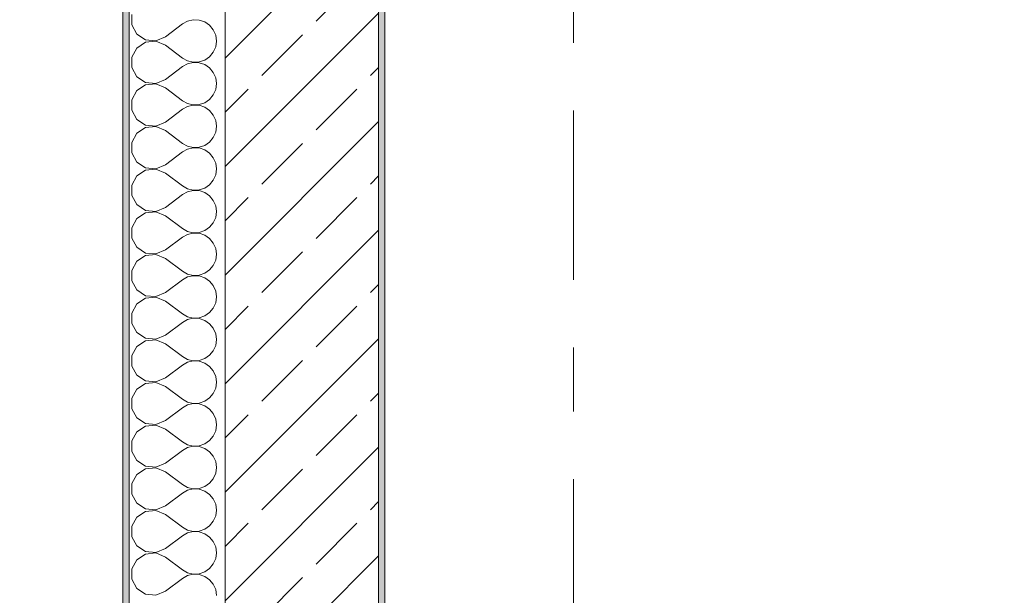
# Model space of a CAD drawing. Header units: metres. Extents: x -3.6 to 84.5, y -11 to 16.8.
# Tile 73 of 256: x -0.3 to 1.2, y 9.7 to 10.6. Entities that reach past the tile are written whole.
import ezdxf

# ---------------------------------------------------------------- set-up
doc = ezdxf.new("R2010")
doc.units = ezdxf.units.M
doc.header["$MEASUREMENT"] = 0
doc.linetypes.add('Strichlinie doppelt', pattern=[0.546806, 0.264583, -0.105833, 0.070556, -0.105833])
for name, color, linetype in [('152 - Bemaßung_ Beschriftung.Ausbau', 7, 'Continuous'), ('451 - Universal.Achsen Raster', 7, 'Continuous'), ('603 - Struktur.Bodenplatte_ Decke Roh', 7, 'Continuous'), ('604 - Struktur.Wand Aussen', 7, 'Continuous'), ('650 - Abdeckung.Fußboden Aufbau', 7, 'Continuous')]:
    doc.layers.add(name, color=color, linetype=linetype)
doc.styles.add('ERSTELLTER_STIL_2', font='txt')
doc.dimstyles.new('ERSTELLTER_STIL__1', dxfattribs={"dimtxt": 0.1, "dimasz": 0.0532, "dimexe": 0.18, "dimexo": 0.0625, "dimgap": 0, "dimtad": 1, "dimzin": 0, "dimdsep": 46, "dimtxsty": 'ERSTELLTER_STIL_2', "dimblk": 'ARROWHEAD_2', "dimblk1": 'ARROWHEAD_2', "dimblk2": 'ARROWHEAD_2', "dimcen": 0.09, "dimse1": 1, "dimse2": 1, "dimclrd": 7, "dimclre": 7, "dimclrt": 7, "dimazin": 0, "dimtfac": 1, "dimtdec": 4, "dimtmove": 0, "dimatfit": 3, "dimfxl": 1, "dimtolj": 1, "dimtzin": 0, "dimarcsym": 0})
doc.dimstyles.new('ERSTELLTER_STIL__10', dxfattribs={"dimtxt": 0.1, "dimasz": 0.0532, "dimexe": 0.18, "dimexo": 0.0625, "dimgap": 0, "dimtad": 1, "dimzin": 0, "dimdsep": 46, "dimtxsty": 'ERSTELLTER_STIL_2', "dimblk": 'ARROWHEAD_2', "dimblk1": 'ARROWHEAD_2', "dimblk2": 'ARROWHEAD_2', "dimcen": 0.09, "dimse1": 1, "dimse2": 1, "dimclrd": 256, "dimclre": 256, "dimclrt": 256, "dimazin": 0, "dimtfac": 1, "dimtdec": 4, "dimtmove": 0, "dimatfit": 3, "dimfxl": 1, "dimtolj": 1, "dimtzin": 0, "dimarcsym": 0})
doc.dimstyles.new('ERSTELLTER_STIL__3', dxfattribs={"dimtxt": 0.1, "dimasz": 0.0532, "dimexe": 0.18, "dimexo": 0.0625, "dimgap": 0, "dimtad": 1, "dimtih": 1, "dimtoh": 1, "dimzin": 0, "dimdsep": 46, "dimtxsty": 'ERSTELLTER_STIL_2', "dimblk": 'ARROWHEAD_2', "dimblk1": 'ARROWHEAD_2', "dimblk2": 'ARROWHEAD_2', "dimcen": 0.09, "dimse1": 1, "dimse2": 1, "dimclrd": 7, "dimclre": 7, "dimclrt": 7, "dimazin": 0, "dimtfac": 1, "dimtdec": 4, "dimtmove": 0, "dimatfit": 3, "dimfxl": 1, "dimtolj": 1, "dimtzin": 0, "dimarcsym": 0})
doc.dimstyles.new('ERSTELLTER_STIL__4', dxfattribs={"dimtxt": 0.1, "dimasz": 0.0532, "dimexe": 0.18, "dimexo": 0.0625, "dimgap": 0, "dimtad": 1, "dimtih": 1, "dimtoh": 1, "dimzin": 0, "dimdsep": 46, "dimtxsty": 'ERSTELLTER_STIL_2', "dimblk": 'ARROWHEAD_2', "dimblk1": 'ARROWHEAD_2', "dimblk2": 'ARROWHEAD_2', "dimcen": 0.09, "dimse1": 1, "dimse2": 1, "dimclrd": 7, "dimclre": 7, "dimclrt": 7, "dimazin": 0, "dimtfac": 1, "dimtdec": 4, "dimtmove": 2, "dimatfit": 3, "dimfxl": 1, "dimtolj": 1, "dimtzin": 0, "dimarcsym": 0})

# ---------------------------------------------------------------- blocks, each defined once
blk = doc.blocks.new('*X25')
at = {"layer": '604 - Struktur.Wand Aussen', "color": 7, "linetype": 'Continuous', "lineweight": 5}
for p, q in [((-0.1607, 10.5748), (-0.1607, 10.5585)), ((-0.0736, 10.5645), (-0.0817, 10.56)), ((-0.0647, 10.5665), (-0.0736, 10.5645)), ((-0.0555, 10.5661), (-0.0647, 10.5665)), ((-0.0468, 10.5631), (-0.0555, 10.5661)), ((-0.0392, 10.5579), (-0.0468, 10.5631)), ((-0.1607, 10.5585), (-0.153, 10.5442)), ((-0.1083, 10.54), (-0.0817, 10.56)), ((-0.0333, 10.5509), (-0.0392, 10.5579)), ((-0.0296, 10.5424), (-0.0333, 10.5509)), ((-0.153, 10.5442), (-0.1395, 10.5352)), ((-0.1395, 10.5314), (-0.153, 10.5224)), ((-0.1395, 10.5352), (-0.1233, 10.5337)), ((-0.1233, 10.533), (-0.1395, 10.5314)), ((-0.1233, 10.5337), (-0.1083, 10.54)), ((-0.1083, 10.5267), (-0.1233, 10.533)), ((-0.0283, 10.5333), (-0.0296, 10.5424)), ((-0.0296, 10.5242), (-0.0283, 10.5333)), ((-0.153, 10.5224), (-0.1607, 10.5081)), ((-0.1083, 10.5267), (-0.0817, 10.5067)), ((-0.0392, 10.5087), (-0.0333, 10.5158)), ((-0.0333, 10.5158), (-0.0296, 10.5242)), ((-0.1607, 10.5081), (-0.1607, 10.4919)), ((-0.0817, 10.5067), (-0.0736, 10.5022)), ((-0.0736, 10.5022), (-0.0647, 10.5001)), ((-0.0647, 10.4999), (-0.0736, 10.4978)), ((-0.0647, 10.5001), (-0.0555, 10.5006)), ((-0.0555, 10.4994), (-0.0647, 10.4999)), ((-0.0555, 10.5006), (-0.0468, 10.5035)), ((-0.0468, 10.4965), (-0.0555, 10.4994)), ((-0.0468, 10.5035), (-0.0392, 10.5087)), ((-0.1607, 10.4919), (-0.153, 10.4776)), ((-0.1083, 10.4733), (-0.0817, 10.4933)), ((-0.0736, 10.4978), (-0.0817, 10.4933)), ((-0.0392, 10.4913), (-0.0468, 10.4965)), ((-0.0333, 10.4842), (-0.0392, 10.4913)), ((-0.0296, 10.4758), (-0.0333, 10.4842)), ((-0.153, 10.4776), (-0.1395, 10.4686)), ((-0.1395, 10.4686), (-0.1233, 10.467)), ((-0.1233, 10.467), (-0.1083, 10.4733)), ((-0.0283, 10.4667), (-0.0296, 10.4758)), ((-0.153, 10.4558), (-0.1607, 10.4415)), ((-0.1395, 10.4648), (-0.153, 10.4558)), ((-0.1233, 10.4663), (-0.1395, 10.4648)), ((-0.1083, 10.46), (-0.1233, 10.4663)), ((-0.1083, 10.46), (-0.0817, 10.44)), ((-0.0333, 10.4491), (-0.0296, 10.4576)), ((-0.0296, 10.4576), (-0.0283, 10.4667)), ((-0.1607, 10.4415), (-0.1607, 10.4252)), ((-0.0817, 10.44), (-0.0736, 10.4355)), ((-0.0468, 10.4369), (-0.0392, 10.4421)), ((-0.0392, 10.4421), (-0.0333, 10.4491)), ((-0.1607, 10.4252), (-0.153, 10.4109)), ((-0.1083, 10.4067), (-0.0817, 10.4267)), ((-0.0736, 10.4311), (-0.0817, 10.4267)), ((-0.0736, 10.4355), (-0.0647, 10.4335)), ((-0.0647, 10.4332), (-0.0736, 10.4311)), ((-0.0647, 10.4335), (-0.0555, 10.4339)), ((-0.0555, 10.4328), (-0.0647, 10.4332)), ((-0.0555, 10.4339), (-0.0468, 10.4369)), ((-0.0468, 10.4298), (-0.0555, 10.4328)), ((-0.0392, 10.4246), (-0.0468, 10.4298)), ((-0.0333, 10.4175), (-0.0392, 10.4246)), ((-0.153, 10.4109), (-0.1395, 10.4019)), ((-0.0296, 10.4091), (-0.0333, 10.4175)), ((-0.0283, 10.4), (-0.0296, 10.4091)), ((-0.1395, 10.3981), (-0.153, 10.3891)), ((-0.1395, 10.4019), (-0.1233, 10.4004)), ((-0.1233, 10.3996), (-0.1395, 10.3981)), ((-0.1233, 10.4004), (-0.1083, 10.4067)), ((-0.1083, 10.3933), (-0.1233, 10.3996)), ((-0.1083, 10.3933), (-0.0817, 10.3733)), ((-0.0296, 10.3909), (-0.0283, 10.4)), ((-0.153, 10.3891), (-0.1607, 10.3748)), ((-0.0392, 10.3754), (-0.0333, 10.3825)), ((-0.0333, 10.3825), (-0.0296, 10.3909)), ((-0.1607, 10.3748), (-0.1607, 10.3585)), ((-0.0817, 10.3733), (-0.0736, 10.3689)), ((-0.0736, 10.3645), (-0.0817, 10.36)), ((-0.0736, 10.3689), (-0.0647, 10.3668)), ((-0.0647, 10.3665), (-0.0736, 10.3645)), ((-0.0647, 10.3668), (-0.0555, 10.3672)), ((-0.0555, 10.3661), (-0.0647, 10.3665)), ((-0.0555, 10.3672), (-0.0468, 10.3702)), ((-0.0468, 10.3631), (-0.0555, 10.3661)), ((-0.0468, 10.3702), (-0.0392, 10.3754)), ((-0.0392, 10.3579), (-0.0468, 10.3631)), ((-0.1607, 10.3585), (-0.153, 10.3442)), ((-0.1083, 10.34), (-0.0817, 10.36)), ((-0.0333, 10.3509), (-0.0392, 10.3579)), ((-0.0296, 10.3424), (-0.0333, 10.3509)), ((-0.153, 10.3442), (-0.1395, 10.3352)), ((-0.1395, 10.3314), (-0.153, 10.3224)), ((-0.1395, 10.3352), (-0.1233, 10.3337)), ((-0.1233, 10.333), (-0.1395, 10.3314)), ((-0.1233, 10.3337), (-0.1083, 10.34)), ((-0.1083, 10.3267), (-0.1233, 10.333)), ((-0.0283, 10.3333), (-0.0296, 10.3424)), ((-0.0296, 10.3242), (-0.0283, 10.3333)), ((-0.153, 10.3224), (-0.1607, 10.3081)), ((-0.1083, 10.3267), (-0.0817, 10.3067)), ((-0.0392, 10.3087), (-0.0333, 10.3158)), ((-0.0333, 10.3158), (-0.0296, 10.3242)), ((-0.1607, 10.3081), (-0.1607, 10.2919)), ((-0.0817, 10.3067), (-0.0736, 10.3022)), ((-0.0736, 10.3022), (-0.0647, 10.3001)), ((-0.0647, 10.2999), (-0.0736, 10.2978)), ((-0.0647, 10.3001), (-0.0555, 10.3006)), ((-0.0555, 10.2994), (-0.0647, 10.2999)), ((-0.0555, 10.3006), (-0.0468, 10.3035)), ((-0.0468, 10.2965), (-0.0555, 10.2994)), ((-0.0468, 10.3035), (-0.0392, 10.3087)), ((-0.1607, 10.2919), (-0.153, 10.2776)), ((-0.1083, 10.2733), (-0.0817, 10.2933)), ((-0.0736, 10.2978), (-0.0817, 10.2933)), ((-0.0392, 10.2913), (-0.0468, 10.2965)), ((-0.0333, 10.2842), (-0.0392, 10.2913)), ((-0.0296, 10.2758), (-0.0333, 10.2842)), ((-0.153, 10.2776), (-0.1395, 10.2686)), ((-0.1395, 10.2686), (-0.1233, 10.267)), ((-0.1233, 10.267), (-0.1083, 10.2733)), ((-0.0283, 10.2667), (-0.0296, 10.2758)), ((-0.153, 10.2558), (-0.1607, 10.2415)), ((-0.1395, 10.2648), (-0.153, 10.2558)), ((-0.1233, 10.2663), (-0.1395, 10.2648)), ((-0.1083, 10.26), (-0.1233, 10.2663)), ((-0.1083, 10.26), (-0.0817, 10.24)), ((-0.0333, 10.2491), (-0.0296, 10.2576)), ((-0.0296, 10.2576), (-0.0283, 10.2667)), ((-0.1607, 10.2415), (-0.1607, 10.2252)), ((-0.0817, 10.24), (-0.0736, 10.2355)), ((-0.0468, 10.2369), (-0.0392, 10.2421)), ((-0.0392, 10.2421), (-0.0333, 10.2491)), ((-0.1607, 10.2252), (-0.153, 10.2109)), ((-0.1083, 10.2067), (-0.0817, 10.2267)), ((-0.0736, 10.2311), (-0.0817, 10.2267)), ((-0.0736, 10.2355), (-0.0647, 10.2335)), ((-0.0647, 10.2332), (-0.0736, 10.2311)), ((-0.0647, 10.2335), (-0.0555, 10.2339)), ((-0.0555, 10.2328), (-0.0647, 10.2332)), ((-0.0555, 10.2339), (-0.0468, 10.2369)), ((-0.0468, 10.2298), (-0.0555, 10.2328)), ((-0.0392, 10.2246), (-0.0468, 10.2298)), ((-0.0333, 10.2175), (-0.0392, 10.2246)), ((-0.153, 10.2109), (-0.1395, 10.2019)), ((-0.0296, 10.2091), (-0.0333, 10.2175)), ((-0.0283, 10.2), (-0.0296, 10.2091)), ((-0.1395, 10.1981), (-0.153, 10.1891)), ((-0.1395, 10.2019), (-0.1233, 10.2004)), ((-0.1233, 10.1996), (-0.1395, 10.1981)), ((-0.1233, 10.2004), (-0.1083, 10.2067)), ((-0.1083, 10.1933), (-0.1233, 10.1996)), ((-0.1083, 10.1933), (-0.0817, 10.1733)), ((-0.0296, 10.1909), (-0.0283, 10.2)), ((-0.153, 10.1891), (-0.1607, 10.1748)), ((-0.0392, 10.1754), (-0.0333, 10.1825)), ((-0.0333, 10.1825), (-0.0296, 10.1909)), ((-0.1607, 10.1748), (-0.1607, 10.1585)), ((-0.0817, 10.1733), (-0.0736, 10.1689)), ((-0.0736, 10.1645), (-0.0817, 10.16)), ((-0.0736, 10.1689), (-0.0647, 10.1668)), ((-0.0647, 10.1665), (-0.0736, 10.1645)), ((-0.0647, 10.1668), (-0.0555, 10.1672)), ((-0.0555, 10.1661), (-0.0647, 10.1665)), ((-0.0555, 10.1672), (-0.0468, 10.1702)), ((-0.0468, 10.1631), (-0.0555, 10.1661)), ((-0.0468, 10.1702), (-0.0392, 10.1754)), ((-0.0392, 10.1579), (-0.0468, 10.1631)), ((-0.1607, 10.1585), (-0.153, 10.1442)), ((-0.1083, 10.14), (-0.0817, 10.16)), ((-0.0333, 10.1509), (-0.0392, 10.1579)), ((-0.0296, 10.1424), (-0.0333, 10.1509)), ((-0.153, 10.1442), (-0.1395, 10.1352)), ((-0.1395, 10.1314), (-0.153, 10.1224)), ((-0.1395, 10.1352), (-0.1233, 10.1337)), ((-0.1233, 10.133), (-0.1395, 10.1314)), ((-0.1233, 10.1337), (-0.1083, 10.14)), ((-0.1083, 10.1267), (-0.1233, 10.133)), ((-0.0283, 10.1333), (-0.0296, 10.1424)), ((-0.0296, 10.1242), (-0.0283, 10.1333)), ((-0.153, 10.1224), (-0.1607, 10.1081)), ((-0.1083, 10.1267), (-0.0817, 10.1067)), ((-0.0392, 10.1087), (-0.0333, 10.1158)), ((-0.0333, 10.1158), (-0.0296, 10.1242)), ((-0.1607, 10.1081), (-0.1607, 10.0919)), ((-0.0817, 10.1067), (-0.0736, 10.1022)), ((-0.0736, 10.1022), (-0.0647, 10.1001)), ((-0.0647, 10.0999), (-0.0736, 10.0978)), ((-0.0647, 10.1001), (-0.0555, 10.1006)), ((-0.0555, 10.0994), (-0.0647, 10.0999)), ((-0.0555, 10.1006), (-0.0468, 10.1035)), ((-0.0468, 10.0965), (-0.0555, 10.0994)), ((-0.0468, 10.1035), (-0.0392, 10.1087)), ((-0.1607, 10.0919), (-0.153, 10.0776)), ((-0.1083, 10.0733), (-0.0817, 10.0933)), ((-0.0736, 10.0978), (-0.0817, 10.0933)), ((-0.0392, 10.0913), (-0.0468, 10.0965)), ((-0.0333, 10.0842), (-0.0392, 10.0913)), ((-0.0296, 10.0758), (-0.0333, 10.0842)), ((-0.153, 10.0776), (-0.1395, 10.0686)), ((-0.1395, 10.0686), (-0.1233, 10.067)), ((-0.1233, 10.067), (-0.1083, 10.0733)), ((-0.0283, 10.0667), (-0.0296, 10.0758)), ((-0.153, 10.0558), (-0.1607, 10.0415)), ((-0.1395, 10.0648), (-0.153, 10.0558)), ((-0.1233, 10.0663), (-0.1395, 10.0648)), ((-0.1083, 10.06), (-0.1233, 10.0663)), ((-0.1083, 10.06), (-0.0817, 10.04)), ((-0.0333, 10.0491), (-0.0296, 10.0576)), ((-0.0296, 10.0576), (-0.0283, 10.0667)), ((-0.1607, 10.0415), (-0.1607, 10.0252)), ((-0.0817, 10.04), (-0.0736, 10.0355)), ((-0.0468, 10.0369), (-0.0392, 10.0421)), ((-0.0392, 10.0421), (-0.0333, 10.0491)), ((-0.1607, 10.0252), (-0.153, 10.0109)), ((-0.1083, 10.0067), (-0.0817, 10.0267)), ((-0.0736, 10.0311), (-0.0817, 10.0267)), ((-0.0736, 10.0355), (-0.0647, 10.0335)), ((-0.0647, 10.0332), (-0.0736, 10.0311)), ((-0.0647, 10.0335), (-0.0555, 10.0339)), ((-0.0555, 10.0328), (-0.0647, 10.0332)), ((-0.0555, 10.0339), (-0.0468, 10.0369)), ((-0.0468, 10.0298), (-0.0555, 10.0328)), ((-0.0392, 10.0246), (-0.0468, 10.0298)), ((-0.0333, 10.0175), (-0.0392, 10.0246)), ((-0.153, 10.0109), (-0.1395, 10.0019)), ((-0.0296, 10.0091), (-0.0333, 10.0175)), ((-0.0283, 10), (-0.0296, 10.0091)), ((-0.1395, 9.9981), (-0.153, 9.9891)), ((-0.1395, 10.0019), (-0.1233, 10.0004)), ((-0.1233, 9.9996), (-0.1395, 9.9981)), ((-0.1233, 10.0004), (-0.1083, 10.0067)), ((-0.1083, 9.9933), (-0.1233, 9.9996)), ((-0.1083, 9.9933), (-0.0817, 9.9733)), ((-0.0296, 9.9909), (-0.0283, 10)), ((-0.153, 9.9891), (-0.1607, 9.9748)), ((-0.0392, 9.9754), (-0.0333, 9.9825)), ((-0.0333, 9.9825), (-0.0296, 9.9909)), ((-0.1607, 9.9748), (-0.1607, 9.9585)), ((-0.0817, 9.9733), (-0.0736, 9.9689)), ((-0.0736, 9.9645), (-0.0817, 9.96)), ((-0.0736, 9.9689), (-0.0647, 9.9668)), ((-0.0647, 9.9665), (-0.0736, 9.9645)), ((-0.0647, 9.9668), (-0.0555, 9.9672)), ((-0.0555, 9.9661), (-0.0647, 9.9665)), ((-0.0555, 9.9672), (-0.0468, 9.9702)), ((-0.0468, 9.9631), (-0.0555, 9.9661)), ((-0.0468, 9.9702), (-0.0392, 9.9754)), ((-0.0392, 9.9579), (-0.0468, 9.9631)), ((-0.1607, 9.9585), (-0.153, 9.9442)), ((-0.1083, 9.94), (-0.0817, 9.96)), ((-0.0333, 9.9509), (-0.0392, 9.9579)), ((-0.0296, 9.9424), (-0.0333, 9.9509)), ((-0.153, 9.9442), (-0.1395, 9.9352)), ((-0.1395, 9.9314), (-0.153, 9.9224)), ((-0.1395, 9.9352), (-0.1233, 9.9337)), ((-0.1233, 9.933), (-0.1395, 9.9314)), ((-0.1233, 9.9337), (-0.1083, 9.94)), ((-0.1083, 9.9267), (-0.1233, 9.933)), ((-0.0283, 9.9333), (-0.0296, 9.9424)), ((-0.0296, 9.9242), (-0.0283, 9.9333)), ((-0.153, 9.9224), (-0.1607, 9.9081)), ((-0.1083, 9.9267), (-0.0817, 9.9067)), ((-0.0392, 9.9087), (-0.0333, 9.9158)), ((-0.0333, 9.9158), (-0.0296, 9.9242)), ((-0.1607, 9.9081), (-0.1607, 9.8919)), ((-0.0817, 9.9067), (-0.0736, 9.9022)), ((-0.0736, 9.9022), (-0.0647, 9.9001)), ((-0.0647, 9.8999), (-0.0736, 9.8978)), ((-0.0647, 9.9001), (-0.0555, 9.9006)), ((-0.0555, 9.8994), (-0.0647, 9.8999)), ((-0.0555, 9.9006), (-0.0468, 9.9035)), ((-0.0468, 9.8965), (-0.0555, 9.8994)), ((-0.0468, 9.9035), (-0.0392, 9.9087)), ((-0.1607, 9.8919), (-0.153, 9.8776)), ((-0.1083, 9.8733), (-0.0817, 9.8933)), ((-0.0736, 9.8978), (-0.0817, 9.8933)), ((-0.0392, 9.8913), (-0.0468, 9.8965)), ((-0.0333, 9.8842), (-0.0392, 9.8913)), ((-0.0296, 9.8758), (-0.0333, 9.8842)), ((-0.153, 9.8776), (-0.1395, 9.8686)), ((-0.1395, 9.8686), (-0.1233, 9.867)), ((-0.1233, 9.867), (-0.1083, 9.8733)), ((-0.0283, 9.8667), (-0.0296, 9.8758)), ((-0.153, 9.8558), (-0.1607, 9.8415)), ((-0.1395, 9.8648), (-0.153, 9.8558)), ((-0.1233, 9.8663), (-0.1395, 9.8648)), ((-0.1083, 9.86), (-0.1233, 9.8663)), ((-0.1083, 9.86), (-0.0817, 9.84)), ((-0.0333, 9.8491), (-0.0296, 9.8576)), ((-0.0296, 9.8576), (-0.0283, 9.8667)), ((-0.1607, 9.8415), (-0.1607, 9.8252)), ((-0.0817, 9.84), (-0.0736, 9.8355)), ((-0.0468, 9.8369), (-0.0392, 9.8421)), ((-0.0392, 9.8421), (-0.0333, 9.8491)), ((-0.1607, 9.8252), (-0.153, 9.8109)), ((-0.1083, 9.8067), (-0.0817, 9.8267)), ((-0.0736, 9.8311), (-0.0817, 9.8267)), ((-0.0736, 9.8355), (-0.0647, 9.8335)), ((-0.0647, 9.8332), (-0.0736, 9.8311)), ((-0.0647, 9.8335), (-0.0555, 9.8339)), ((-0.0555, 9.8328), (-0.0647, 9.8332)), ((-0.0555, 9.8339), (-0.0468, 9.8369)), ((-0.0468, 9.8298), (-0.0555, 9.8328)), ((-0.0392, 9.8246), (-0.0468, 9.8298)), ((-0.0333, 9.8175), (-0.0392, 9.8246)), ((-0.153, 9.8109), (-0.1395, 9.8019)), ((-0.1233, 9.8004), (-0.1083, 9.8067)), ((-0.0296, 9.8091), (-0.0333, 9.8175)), ((-0.0283, 9.8), (-0.0296, 9.8091)), ((-0.1395, 9.7981), (-0.153, 9.7891)), ((-0.1395, 9.8019), (-0.1233, 9.8004)), ((-0.1233, 9.7996), (-0.1395, 9.7981)), ((-0.1083, 9.7933), (-0.1233, 9.7996)), ((-0.1083, 9.7933), (-0.0817, 9.7733)), ((-0.0296, 9.7909), (-0.0283, 9.8)), ((-0.153, 9.7891), (-0.1607, 9.7748)), ((-0.0392, 9.7754), (-0.0333, 9.7825)), ((-0.0333, 9.7825), (-0.0296, 9.7909)), ((-0.1607, 9.7748), (-0.1607, 9.7585)), ((-0.0817, 9.7733), (-0.0736, 9.7689)), ((-0.0736, 9.7645), (-0.0817, 9.76)), ((-0.0736, 9.7689), (-0.0647, 9.7668)), ((-0.0647, 9.7665), (-0.0736, 9.7645)), ((-0.0647, 9.7668), (-0.0555, 9.7672)), ((-0.0555, 9.7661), (-0.0647, 9.7665)), ((-0.0555, 9.7672), (-0.0468, 9.7702)), ((-0.0468, 9.7631), (-0.0555, 9.7661)), ((-0.0468, 9.7702), (-0.0392, 9.7754)), ((-0.0392, 9.7579), (-0.0468, 9.7631)), ((-0.1607, 9.7585), (-0.153, 9.7442)), ((-0.1083, 9.74), (-0.0817, 9.76)), ((-0.0333, 9.7509), (-0.0392, 9.7579)), ((-0.0296, 9.7424), (-0.0333, 9.7509)), ((-0.153, 9.7442), (-0.1395, 9.7352)), ((-0.1395, 9.7314), (-0.153, 9.7224)), ((-0.1395, 9.7352), (-0.1233, 9.7337)), ((-0.1233, 9.733), (-0.1395, 9.7314)), ((-0.1233, 9.7337), (-0.1083, 9.74)), ((-0.1083, 9.7267), (-0.1233, 9.733)), ((-0.0283, 9.7333), (-0.0296, 9.7424)), ((-0.0296, 9.7242), (-0.0283, 9.7333)), ((-0.153, 9.7224), (-0.1607, 9.7081)), ((-0.1083, 9.7267), (-0.0817, 9.7067)), ((-0.0392, 9.7087), (-0.0333, 9.7158)), ((-0.0333, 9.7158), (-0.0296, 9.7242)), ((-0.1607, 9.7081), (-0.1607, 9.6919)), ((-0.0817, 9.7067), (-0.0736, 9.7022)), ((-0.0736, 9.7022), (-0.0647, 9.7001)), ((-0.0647, 9.6999), (-0.0736, 9.6978)), ((-0.0647, 9.7001), (-0.0555, 9.7006)), ((-0.0555, 9.6994), (-0.0647, 9.6999)), ((-0.0555, 9.7006), (-0.0468, 9.7035)), ((-0.0468, 9.6965), (-0.0555, 9.6994)), ((-0.0468, 9.7035), (-0.0392, 9.7087)), ((-0.1607, 9.6919), (-0.153, 9.6776)), ((-0.1083, 9.6733), (-0.0817, 9.6933)), ((-0.0736, 9.6978), (-0.0817, 9.6933)), ((-0.0392, 9.6913), (-0.0468, 9.6965)), ((-0.0333, 9.6842), (-0.0392, 9.6913)), ((-0.0296, 9.6758), (-0.0333, 9.6842)), ((-0.153, 9.6776), (-0.1395, 9.6686)), ((-0.1395, 9.6686), (-0.1233, 9.667)), ((-0.1233, 9.667), (-0.1083, 9.6733)), ((-0.0283, 9.6667), (-0.0296, 9.6758))]:
    blk.add_line(p, q, dxfattribs=at)
blk = doc.blocks.new('*D241')
at = {"layer": '152 - Bemaßung_ Beschriftung.Ausbau', "color": 160, "linetype": 'Continuous', "lineweight": 5, "true_color": 0x3232ff}
for p, q in [((-3.21, 13.7152), (-3.14, 13.6748)), ((-3.175, 13.15), (-3.175, 13.695)), ((-3.21, 13.1702), (-3.14, 13.1298)), ((-3.1225, 13.15), (-3.2275, 13.15)), ((-3.175, 8.3), (-3.175, 13.15))]:
    blk.add_line(p, q, dxfattribs=at)
at = {"layer": '152 - Bemaßung_ Beschriftung.Ausbau', "color": 160, "lineweight": 5, "true_color": 0x3232ff, "char_height": 0.1, "attachment_point": 7, "rotation": 90, "style": 'ERSTELLTER_STIL_2'}
for s, insert in [('\\A1;{\\pql;\\fArial|b0|i0|c0|p38;54\\fArial|b0|i0|c0|p38;\\A1{\\H.66x;\\S5^  ;}}', (-3.1934, 13.2457)), ('\\A1;{\\pql;\\fArial|b0|i0|c0|p38;15}', (-3.195, 13.523))]:
    blk.add_mtext(s, dxfattribs=dict(at, insert=insert))
blk = doc.blocks.new('ARROWHEAD_2')
at = {"color": 0, "linetype": 'Continuous', "lineweight": 0}
for p, q in [((-0.378, -0.655), (0.378, 0.655)), ((0, 0), (-1, 0))]:
    blk.add_line(p, q, dxfattribs=at)
blk = doc.blocks.new('*D243')
at = {"layer": '152 - Bemaßung_ Beschriftung.Ausbau', "color": 7, "linetype": 'Continuous', "lineweight": 5}
for p, q in [((-2.675, 13.845), (-2.675, 13.8792)), ((-2.64, 13.8248), (-2.71, 13.8652)), ((-2.6225, 13.845), (-2.7275, 13.845)), ((-2.675, -0.145), (-2.675, 13.845)), ((-2.71, -0.1248), (-2.64, -0.1652)), ((-2.6225, -0.145), (-2.7275, -0.145)), ((-2.675, -0.1792), (-2.675, -0.145))]:
    blk.add_line(p, q, dxfattribs=at)
at = {"layer": '152 - Bemaßung_ Beschriftung.Ausbau', "color": 7, "lineweight": 5, "insert": (-2.695, 6.679), "char_height": 0.1, "attachment_point": 7, "rotation": 90, "style": 'ERSTELLTER_STIL_2'}
blk.add_mtext('\\A1;{\\pql;\\fArial|b0|i0|c0|p38;13,99}', dxfattribs=at)
blk = doc.blocks.new('*D321')
at = {"layer": '152 - Bemaßung_ Beschriftung.Ausbau', "color": 7, "linetype": 'Continuous', "lineweight": 5}
for p, q in [((-0.165, 14.8025), (-0.165, 14.9075)), ((-0.015, 14.8025), (-0.015, 14.9075)), ((-0.1448, 14.89), (-0.1852, 14.82)), ((0.0052, 14.89), (-0.0352, 14.82)), ((-0.1992, 14.855), (-0.165, 14.855)), ((-0.165, 14.855), (-0.015, 14.855)), ((-0.015, 14.855), (1.12, 14.855))]:
    blk.add_line(p, q, dxfattribs=at)
at = {"layer": '152 - Bemaßung_ Beschriftung.Ausbau', "color": 7, "lineweight": 5, "insert": (-0.1651, 14.8645), "char_height": 0.1, "attachment_point": 7, "style": 'ERSTELLTER_STIL_2'}
blk.add_mtext('\\A1;{\\pql;\\fArial|b0|i0|c0|p38;15}', dxfattribs=at)
blk = doc.blocks.new('*D322')
at = {"layer": '152 - Bemaßung_ Beschriftung.Ausbau', "color": 7, "linetype": 'Continuous', "lineweight": 5}
for p, q in [((0.0052, 14.89), (-0.0352, 14.82)), ((-0.015, 14.855), (1.12, 14.855))]:
    blk.add_line(p, q, dxfattribs=at)
blk = doc.blocks.new('*D360')
at = {"layer": '152 - Bemaßung_ Beschriftung.Ausbau', "color": 7, "linetype": 'Continuous', "lineweight": 5}
for p, q in [((-0.165, 15.3025), (-0.165, 15.4075)), ((-0.015, 15.3025), (-0.015, 15.4075)), ((-0.1448, 15.39), (-0.1852, 15.32)), ((0.0052, 15.39), (-0.0352, 15.32)), ((-0.1992, 15.355), (-0.165, 15.355)), ((-0.165, 15.355), (-0.015, 15.355)), ((-0.015, 15.355), (0.225, 15.355))]:
    blk.add_line(p, q, dxfattribs=at)
at = {"layer": '152 - Bemaßung_ Beschriftung.Ausbau', "color": 7, "lineweight": 5, "insert": (-0.1651, 15.3645), "char_height": 0.1, "attachment_point": 7, "style": 'ERSTELLTER_STIL_2'}
blk.add_mtext('\\A1;{\\pql;\\fArial|b0|i0|c0|p38;15}', dxfattribs=at)
blk = doc.blocks.new('*D361')
at = {"layer": '152 - Bemaßung_ Beschriftung.Ausbau', "color": 7, "linetype": 'Continuous', "lineweight": 5}
for p, q in [((0.0052, 15.39), (-0.0352, 15.32)), ((-0.015, 15.355), (0.225, 15.355))]:
    blk.add_line(p, q, dxfattribs=at)
blk = doc.blocks.new('*D362')
at = {"layer": '152 - Bemaßung_ Beschriftung.Ausbau', "color": 7, "linetype": 'Continuous', "lineweight": 5}
for p, q in [((0.0052, 15.39), (-0.0352, 15.32)), ((0.2452, 15.39), (0.2048, 15.32)), ((-0.015, 15.355), (0.225, 15.355))]:
    blk.add_line(p, q, dxfattribs=at)
at = {"layer": '152 - Bemaßung_ Beschriftung.Ausbau', "color": 7, "lineweight": 5, "insert": (0.0291, 15.375), "char_height": 0.1, "attachment_point": 7, "style": 'ERSTELLTER_STIL_2'}
blk.add_mtext('\\A1;{\\pql;\\fArial|b0|i0|c0|p38;24}', dxfattribs=at)
blk = doc.blocks.new('*D363')
at = {"layer": '152 - Bemaßung_ Beschriftung.Ausbau', "color": 7, "linetype": 'Continuous', "lineweight": 5}
for p, q in [((0.225, 15.3025), (0.225, 15.4075)), ((7.67, 15.3025), (7.67, 15.4075)), ((0.2452, 15.39), (0.2048, 15.32)), ((7.6902, 15.39), (7.6498, 15.32)), ((-0.015, 15.355), (0.225, 15.355)), ((0.225, 15.355), (7.67, 15.355)), ((7.67, 15.355), (7.8, 15.355))]:
    blk.add_line(p, q, dxfattribs=at)
at = {"layer": '152 - Bemaßung_ Beschriftung.Ausbau', "color": 7, "lineweight": 5, "char_height": 0.1, "attachment_point": 7, "style": 'ERSTELLTER_STIL_2'}
for s, insert in [('\\A1;{\\pql;\\fArial|b0|i0|c0|p38;7,44\\fArial|b0|i0|c0|p38;\\A1{\\H.66x;\\S5^  ;}}', (3.7135, 15.3556)), ('\\A1;{\\pql;\\fArial|b0|i0|c0|p38;13}', (7.498, 15.375))]:
    blk.add_mtext(s, dxfattribs=dict(at, insert=insert))
blk = doc.blocks.new('*D394')
at = {"layer": '152 - Bemaßung_ Beschriftung.Ausbau', "color": 7, "linetype": 'Continuous', "lineweight": 5}
for p, q in [((-0.165, 15.8025), (-0.165, 15.9075)), ((-0.015, 15.8025), (-0.015, 15.9075)), ((-0.1448, 15.89), (-0.1852, 15.82)), ((0.0052, 15.89), (-0.0352, 15.82)), ((-0.1992, 15.855), (-0.165, 15.855)), ((-0.165, 15.855), (-0.015, 15.855)), ((-0.015, 15.855), (0.225, 15.855))]:
    blk.add_line(p, q, dxfattribs=at)
at = {"layer": '152 - Bemaßung_ Beschriftung.Ausbau', "color": 7, "lineweight": 5, "insert": (-0.1651, 15.8645), "char_height": 0.1, "attachment_point": 7, "style": 'ERSTELLTER_STIL_2'}
blk.add_mtext('\\A1;{\\pql;\\fArial|b0|i0|c0|p38;15}', dxfattribs=at)
blk = doc.blocks.new('*D395')
at = {"layer": '152 - Bemaßung_ Beschriftung.Ausbau', "color": 7, "linetype": 'Continuous', "lineweight": 5}
for p, q in [((0.0052, 15.89), (-0.0352, 15.82)), ((-0.015, 15.855), (0.225, 15.855))]:
    blk.add_line(p, q, dxfattribs=at)
blk = doc.blocks.new('*D396')
at = {"layer": '152 - Bemaßung_ Beschriftung.Ausbau', "color": 7, "linetype": 'Continuous', "lineweight": 5}
for p, q in [((0.0052, 15.89), (-0.0352, 15.82)), ((0.2452, 15.89), (0.2048, 15.82)), ((-0.015, 15.855), (0.225, 15.855))]:
    blk.add_line(p, q, dxfattribs=at)
at = {"layer": '152 - Bemaßung_ Beschriftung.Ausbau', "color": 7, "lineweight": 5, "char_height": 0.1, "attachment_point": 7, "style": 'ERSTELLTER_STIL_2'}
for s, insert in [('\\A1;{\\pql;\\fArial|b0|i0|c0|p38;15\\fArial|b0|i0|c0|p38;\\A1{\\H.66x;\\S5^  ;}}', (0.2144, 15.8666)), ('\\A1;{\\pql;\\fArial|b0|i0|c0|p38;24}', (0.0291, 15.875))]:
    blk.add_mtext(s, dxfattribs=dict(at, insert=insert))
blk = doc.blocks.new('*D397')
at = {"layer": '152 - Bemaßung_ Beschriftung.Ausbau', "color": 7, "linetype": 'Continuous', "lineweight": 5}
for p, q in [((0.225, 15.8025), (0.225, 15.9075)), ((0.2452, 15.89), (0.2048, 15.82)), ((0.4002, 15.89), (0.3598, 15.82)), ((-0.015, 15.855), (0.225, 15.855)), ((0.225, 15.855), (0.38, 15.855))]:
    blk.add_line(p, q, dxfattribs=at)
blk = doc.blocks.new('*D461')
at = {"layer": '152 - Bemaßung_ Beschriftung.Ausbau', "color": 7, "linetype": 'Continuous', "lineweight": 5}
for p, q in [((-1.175, 7.895), (-1.175, 13.695)), ((-1.21, 7.9152), (-1.14, 7.8748)), ((-1.1225, 7.895), (-1.2275, 7.895)), ((-1.175, 6.105), (-1.175, 7.895)), ((-1.21, 6.1252), (-1.14, 6.0848)), ((-1.1225, 6.105), (-1.2275, 6.105)), ((-1.175, 0.005), (-1.175, 6.105))]:
    blk.add_line(p, q, dxfattribs=at)
at = {"layer": '152 - Bemaßung_ Beschriftung.Ausbau', "color": 7, "lineweight": 5, "char_height": 0.1, "attachment_point": 7, "rotation": 90, "style": 'ERSTELLTER_STIL_2'}
for s, insert in [('\\A1;{\\pql;\\fArial|b0|i0|c0|p38;1,79}', (-1.195, 6.867)), ('\\A1;{\\pql;\\fArial|b0|i0|c0|p38;2,01}', (-1.055, 6.867))]:
    blk.add_mtext(s, dxfattribs=dict(at, insert=insert))
blk = doc.blocks.new('*D462')
at = {"layer": '152 - Bemaßung_ Beschriftung.Ausbau', "color": 7, "linetype": 'Continuous', "lineweight": 5}
for p, q in [((-1.175, 13.695), (-1.175, 13.845)), ((-1.21, 13.7152), (-1.14, 13.6748)), ((-1.1225, 13.695), (-1.2275, 13.695)), ((-1.175, 7.895), (-1.175, 13.695)), ((-1.21, 7.9152), (-1.14, 7.8748))]:
    blk.add_line(p, q, dxfattribs=at)
at = {"layer": '152 - Bemaßung_ Beschriftung.Ausbau', "color": 7, "lineweight": 5, "char_height": 0.1, "attachment_point": 7, "rotation": 90, "style": 'ERSTELLTER_STIL_2'}
for s, insert in [('\\A1;{\\pql;\\fArial|b0|i0|c0|p38;15}', (-1.195, 13.523)), ('\\A1;{\\pql;\\fArial|b0|i0|c0|p38;5,80}', (-1.195, 10.5861))]:
    blk.add_mtext(s, dxfattribs=dict(at, insert=insert))
blk = doc.blocks.new('*D473')
at = {"layer": '152 - Bemaßung_ Beschriftung.Ausbau', "color": 7, "linetype": 'Continuous', "lineweight": 5}
for p, q in [((-2.175, 8.5), (-2.175, 13)), ((-2.21, 8.5202), (-2.14, 8.4798)), ((-2.1225, 8.5), (-2.2275, 8.5)), ((-2.175, 8.1), (-2.175, 8.5)), ((-2.21, 8.1202), (-2.14, 8.0798))]:
    blk.add_line(p, q, dxfattribs=at)
at = {"layer": '152 - Bemaßung_ Beschriftung.Ausbau', "color": 7, "lineweight": 5, "insert": (-2.195, 8.2241), "char_height": 0.1, "attachment_point": 7, "rotation": 90, "style": 'ERSTELLTER_STIL_2'}
blk.add_mtext('\\A1;{\\pql;\\fArial|b0|i0|c0|p38;40}', dxfattribs=at)
blk = doc.blocks.new('*D474')
at = {"layer": '152 - Bemaßung_ Beschriftung.Ausbau', "color": 7, "linetype": 'Continuous', "lineweight": 5}
for p, q in [((-2.175, 13), (-2.175, 13.45)), ((-2.21, 13.0202), (-2.14, 12.9798)), ((-2.1225, 13), (-2.2275, 13)), ((-2.175, 8.5), (-2.175, 13)), ((-2.21, 8.5202), (-2.14, 8.4798))]:
    blk.add_line(p, q, dxfattribs=at)
at = {"layer": '152 - Bemaßung_ Beschriftung.Ausbau', "color": 7, "lineweight": 5, "insert": (-2.195, 10.617), "char_height": 0.1, "attachment_point": 7, "rotation": 90, "style": 'ERSTELLTER_STIL_2'}
blk.add_mtext('\\A1;{\\pql;\\fArial|b0|i0|c0|p38;4,50}', dxfattribs=at)
blk = doc.blocks.new('*D648')
at = {"layer": '152 - Bemaßung_ Beschriftung.Ausbau', "color": 7, "linetype": 'Continuous', "lineweight": 5}
for p, q in [((-1.675, 13.455), (-1.675, 13.695)), ((-1.71, 13.4752), (-1.64, 13.4348)), ((-1.6225, 13.455), (-1.7275, 13.455)), ((-1.675, 0.245), (-1.675, 13.455)), ((-1.71, 0.2652), (-1.64, 0.2248)), ((-1.6225, 0.245), (-1.7275, 0.245)), ((-1.675, 0.005), (-1.675, 0.245))]:
    blk.add_line(p, q, dxfattribs=at)
at = {"layer": '152 - Bemaßung_ Beschriftung.Ausbau', "color": 7, "lineweight": 5, "insert": (-1.695, 6.679), "char_height": 0.1, "attachment_point": 7, "rotation": 90, "style": 'ERSTELLTER_STIL_2'}
blk.add_mtext('\\A1;{\\pql;\\fArial|b0|i0|c0|p38;13,21}', dxfattribs=at)

msp = doc.modelspace()

# ---------------------------------------------------------------- hatches: boundary and pattern name
at = {"layer": '604 - Struktur.Wand Aussen', "linetype": 'Continuous', "lineweight": 0, "true_color": 0x000000}
h = msp.add_hatch(dxfattribs=at)
h.set_pattern_fill('Verputz_0001', color=18, style=0, pattern_type=2)
h.set_pattern_definition([(0, (0, 0), (0, 0.08660254), [0, -0.05]), (0, (0.025, 0.0433), (0, 0.08660254), [0, -0.05])])
h.paths.add_polyline_path([(-0.165, 13.845), (-0.175, 13.845), (-0.175, 7.895), (-0.165, 7.895)])
h = msp.add_hatch(dxfattribs=at)
h.set_pattern_fill('Beton__Stahlbeton_0001', color=18, style=0, pattern_type=2)
h.set_pattern_definition([(45, (0, 0), (-0.0848528, 0.0848528), []), (45, (-0.04243, 0.04243), (-0.0848528, 0.0848528), [0.09, -0.03])])
h.paths.add_polyline_path([(-0.015, 13.455), (-0.015, 7.895), (0.105, 7.895), (0.175, 7.895), (0.225, 7.895), (0.225, 13.455)])
h = msp.add_hatch(dxfattribs=at)
h.set_pattern_fill('Gips_0001', color=18, style=0, pattern_type=2)
h.set_pattern_definition([(45, (0, 0), (-0.01767767, 0.01767767), [0, -0.025])])
h.paths.add_polyline_path([(0.235, 8.51), (0.235, 12.99), (0.225, 12.99), (0.225, 8.51)])

# ---------------------------------------------------------------- linework, layer by layer
at = {"layer": '451 - Universal.Achsen Raster', "color": 160, "linetype": 'Strichlinie doppelt', "lineweight": 9, "true_color": 0x3232ff}
msp.add_line((0.53, -10.585), (0.53, 16.355), dxfattribs=at)
at = {"layer": '603 - Struktur.Bodenplatte_ Decke Roh', "color": 7, "linetype": 'Continuous', "lineweight": 18, "flags": 128}
msp.add_lwpolyline([(62.275, 0.005), (62.275, 13.695), (50.78, 13.695), (50.78, 13), (50.84, 13), (50.84, 8.585), (49.03, 8.585), (49.03, 8.725), (47.41, 8.725), (47.41, 13), (47.48, 13), (47.48, 13.695), (14.78, 13.695), (14.78, 13), (14.84, 13), (14.84, 8.585), (13.03, 8.585), (13.03, 8.725), (11.41, 8.725), (11.41, 13), (11.48, 13), (11.48, 13.695), (-0.015, 13.695), (-0.015, 0.005)], dxfattribs=at)
at = {"layer": '604 - Struktur.Wand Aussen', "color": 7, "linetype": 'Continuous', "lineweight": 5}
msp.add_line((-0.165, 13.705), (-0.165, 7.895), dxfattribs=at)
at = {"layer": '604 - Struktur.Wand Aussen', "color": 7, "linetype": 'Continuous', "lineweight": 13}
for p, q in [((-0.015, 13.455), (-0.015, 7.895)), ((0.225, 8.51), (0.225, 12.99))]:
    msp.add_line(p, q, dxfattribs=at)
at = {"layer": '604 - Struktur.Wand Aussen', "color": 7, "linetype": 'Continuous', "lineweight": 5, "flags": 128}
for points in [[(-0.175, 13.855), (-0.175, 7.895)], [(0.235, 8.51), (0.235, 12.99)]]:
    msp.add_lwpolyline(points, dxfattribs=at)
at = {"layer": '650 - Abdeckung.Fußboden Aufbau', "color": 7, "linetype": 'Continuous', "lineweight": 13, "flags": 128}
msp.add_lwpolyline([(7.67, 12.99), (7.57, 12.99), (7.57, 13.445), (4.29, 13.445), (4.29, 12.99), (3.9702, 12.99), (3.9702, 13.445), (0.69, 13.445), (0.69, 12.99), (0.235, 12.99), (0.235, 8.51), (0.69, 8.51), (0.69, 8.09), (0.235, 8.09), (0.235, 6.01), (0.69, 6.01), (0.69, 5.19), (0.235, 5.19)], dxfattribs=at)

# ---------------------------------------------------------------- block references
at = {"layer": '604 - Struktur.Wand Aussen', "color": 7, "lineweight": 18}
msp.add_blockref('*X25', (0, 0), dxfattribs=at)

# ---------------------------------------------------------------- dimensions: what is measured, and where the dimension line sits
at = {"layer": '152 - Bemaßung_ Beschriftung.Ausbau', "color": 7, "linetype": 'Continuous', "lineweight": 5}
for base, p1, p2, dimstyle, picture, middle in [((0.225, 15.855), (-0.015, 13.695), (0.225, 6.85), 'ERSTELLTER_STIL__3', '*D396', (0.1053, 15.925)), ((-0.015, 15.855), (-0.165, 13.845), (-0.015, 6.85), 'ERSTELLTER_STIL__4', '*D394', (-0.0889, 15.9145)), ((-0.015, 15.855), (-0.015, 6.85), (-0.015, 13.695), 'ERSTELLTER_STIL__3', '*D395', (-0.018146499, 15.9250000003)), ((0.37999, 15.855), (0.225, 6.85), (0.37999, 13.44998), 'ERSTELLTER_STIL__4', '*D397', (0.42574, 15.91825)), ((7.67, 15.355), (0.225, 6.85), (7.67, 10.7499822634), 'ERSTELLTER_STIL__3', '*D363', (3.9784844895, 15.4250000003)), ((0.225, 15.355), (-0.015, 13.695), (0.225, 6.85), 'ERSTELLTER_STIL__3', '*D362', (0.1053, 15.425)), ((-0.015, 15.355), (-0.165, 13.845), (-0.015, 6.85), 'ERSTELLTER_STIL__4', '*D360', (-0.0889, 15.4145)), ((-0.015, 15.355), (-0.015, 6.85), (-0.015, 13.695), 'ERSTELLTER_STIL__3', '*D361', (-0.018146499, 15.4250000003)), ((-0.015, 14.855), (-0.165, 13.845), (-0.015, 6.85), 'ERSTELLTER_STIL__4', '*D321', (-0.0889, 14.9145)), ((-0.015, 14.855), (-0.015, 6.85), (-0.015, 13.695), 'ERSTELLTER_STIL__3', '*D322', (-0.018146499, 14.9250000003))]:
    dim = msp.add_linear_dim(base=base, p1=p1, p2=p2, dimstyle=dimstyle, dxfattribs=at)
    dim.commit()
    dim.dimension.update_dxf_attribs({"geometry": picture, "text_midpoint": middle, "dimtype": 160})
for base, p1, p2, picture, middle in [((-2.675, 13.845), (-0.165, -0.145), (-0.165, 13.845), '*D243', (-2.745, 6.847)), ((-1.175, 13.695), (0.105, 7.895), (-0.015, 13.695), '*D462', (-1.245, 10.716)), ((-1.675, 13.455), (22.1775, 0.245), (31.13, 13.455), '*D648', (-1.745, 6.847)), ((-1.175, 7.895), (0.105, 6.105), (0.105, 7.895), '*D461', (-1.245, 6.9969)), ((-2.175, 13), (0.68, 8.5), (0.38, 13), '*D474', (-2.245, 10.7468)), ((-2.175, 8.5), (0.68, 8.1), (0.68, 8.5), '*D473', (-2.245, 8.3003))]:
    dim = msp.add_linear_dim(base=base, p1=p1, p2=p2, angle=90, dimstyle='ERSTELLTER_STIL__1', dxfattribs=at)
    dim.commit()
    dim.dimension.update_dxf_attribs({"geometry": picture, "text_midpoint": middle, "dimtype": 160, "text_rotation": 90})
at = {"layer": '152 - Bemaßung_ Beschriftung.Ausbau', "color": 160, "linetype": 'Continuous', "lineweight": 5, "true_color": 0x3232ff}
dim = msp.add_linear_dim(base=(-3.175, 13.695), p1=(-3.425, 13.14998), p2=(-0.015, 13.695), angle=90, dimstyle='ERSTELLTER_STIL__10', dxfattribs=at)
dim.commit()
dim.dimension.update_dxf_attribs({"geometry": '*D241', "text_midpoint": (-3.245, 13.45697), "dimtype": 160, "text_rotation": 90})

doc.saveas('drawing.dxf')
